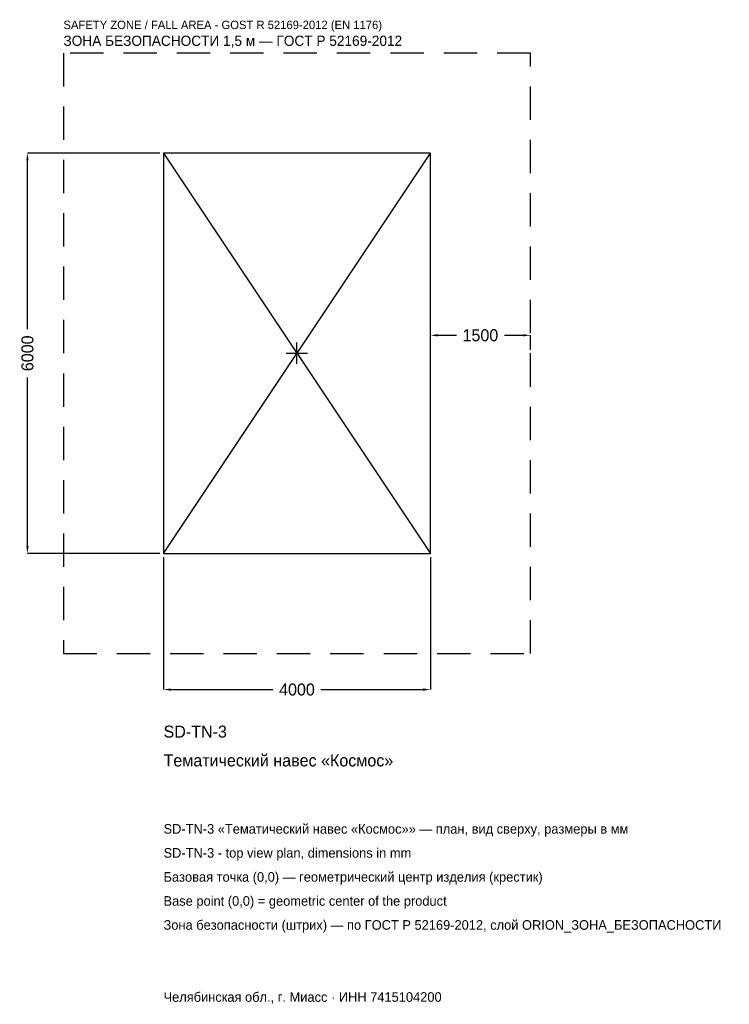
# Model space of a CAD drawing. Header units: metres. Extents: x -4157 to 6481, y -9757 to 5001.
import ezdxf

# ---------------------------------------------------------------- set-up
doc = ezdxf.new("R2010")
doc.units = ezdxf.units.M
doc.linetypes.add('DASHED', pattern=[800, 500, -300])
for name, color, linetype in [('ORION_ДАННЫЕ', 3, 'Continuous'), ('ORION_ЗОНА_БЕЗОПАСНОСТИ', 1, 'Continuous'), ('ORION_КОНТУР', 7, 'Continuous'), ('ORION_РАЗМЕРЫ', 8, 'Continuous')]:
    doc.layers.add(name, color=color, linetype=linetype)
doc.dimstyles.new('ORION', dxfattribs={"dimtxt": 180, "dimasz": 108, "dimexe": 1.25, "dimexo": 54, "dimtad": 1, "dimdec": 0, "dimcen": 2.5, "dimazin": 3, "dimtfac": 1, "dimtmove": 0, "dimatfit": 3, "dimarcsym": 0})

# ---------------------------------------------------------------- blocks, each defined once
blk = doc.blocks.new('_CLOSEDFILLED')
at = {"color": 0, "linetype": 'BYBLOCK'}
blk.add_solid([(-1, 0.16), (0, 0), (-1, -0.16)], dxfattribs=at)
blk = doc.blocks.new('*D1')
for p, q in [((-2000, -3054), (-2000, -5040)), ((2000, -3054), (2000, -5040)), ((-1892, -5040), (-360, -5040)), ((360, -5040), (1892, -5040))]:
    blk.add_line(p, q)
at = {"layer": 'Defpoints'}
for p in [(-2000, -3000), (2000, -3000), (-2000, -5040)]:
    blk.add_point(p, dxfattribs=at)
at = {"layer": 'ORION_РАЗМЕРЫ', "xscale": 108, "yscale": 108, "rotation": 180}
blk.add_blockref('_CLOSEDFILLED', (-2000, -5040), dxfattribs=at)
at = {"layer": 'ORION_РАЗМЕРЫ', "xscale": 108, "yscale": 108}
blk.add_blockref('_CLOSEDFILLED', (2000, -5040), dxfattribs=at)
at = {"layer": 'ORION_РАЗМЕРЫ', "insert": (0, -5040), "char_height": 180, "attachment_point": 5}
blk.add_mtext('4000', dxfattribs=at)
blk = doc.blocks.new('*D2')
for p, q in [((-2054, 3000), (-4040, 3000)), ((-4040, 360), (-4040, 2892)), ((-4040, -2892), (-4040, -360)), ((-2054, -3000), (-4040, -3000))]:
    blk.add_line(p, q)
at = {"layer": 'Defpoints'}
for p in [(-2000, 3000), (-4040, -3000), (-2000, -3000)]:
    blk.add_point(p, dxfattribs=at)
at = {"layer": 'ORION_РАЗМЕРЫ', "xscale": 108, "yscale": 108}
for p, rotation in [((-4040, 3000), 90), ((-4040, -3000), 270)]:
    blk.add_blockref('_CLOSEDFILLED', p, dxfattribs=dict(at, rotation=rotation))
at = {"layer": 'ORION_РАЗМЕРЫ', "insert": (-4040, 0), "char_height": 180, "attachment_point": 5, "rotation": 90}
blk.add_mtext('6000', dxfattribs=at)
blk = doc.blocks.new('*D3')
for p, q in [((2000, 54), (2000, 270)), ((2108, 270), (2390, 270)), ((3110, 270), (3392, 270)), ((3500, 54), (3500, 270))]:
    blk.add_line(p, q)
at = {"layer": 'Defpoints'}
for p in [(2000, 270), (2000, 0), (3500, 0)]:
    blk.add_point(p, dxfattribs=at)
at = {"layer": 'ORION_РАЗМЕРЫ', "xscale": 108, "yscale": 108, "rotation": 180}
blk.add_blockref('_CLOSEDFILLED', (2000, 270), dxfattribs=at)
at = {"layer": 'ORION_РАЗМЕРЫ', "xscale": 108, "yscale": 108}
blk.add_blockref('_CLOSEDFILLED', (3500, 270), dxfattribs=at)
at = {"layer": 'ORION_РАЗМЕРЫ', "insert": (2750, 270), "char_height": 180, "attachment_point": 5}
blk.add_mtext('1500', dxfattribs=at)
blk = doc.blocks.new('ОРИОН SD-TN-3 Тематический навес Космос')
at = {"layer": 'ORION_ЗОНА_БЕЗОПАСНОСТИ', "linetype": 'DASHED'}
blk.add_lwpolyline([(-3500, -4500), (3500, -4500), (3500, 4500), (-3500, 4500)], close=True, dxfattribs=at)
at = {"layer": 'ORION_КОНТУР'}
for p, q in [((-2000, -3000), (2000, 3000)), ((-2000, 3000), (2000, -3000))]:
    blk.add_line(p, q, dxfattribs=at)
blk.add_lwpolyline([(-2000, -3000), (2000, -3000), (2000, 3000), (-2000, 3000)], close=True, dxfattribs=at)
at = {"layer": 'ORION_РАЗМЕРЫ'}
for p, q in [((0, -160), (0, 160)), ((-160, 0), (160, 0))]:
    blk.add_line(p, q, dxfattribs=at)
at = {"layer": 'ORION_ДАННЫЕ'}
for tag, p in [('АРТИКУЛ', (-2000, -5760)), ('НАИМЕНОВАНИЕ', (-2000, -6192))]:
    blk.add_attdef(tag, p, '', height=180, dxfattribs=at)
at = {"layer": 'ORION_ДАННЫЕ', "flags": 1}
for tag, p in [('ПРОИЗВОДИТЕЛЬ', (-2000, -6624)), ('ТЕЛЕФОН', (-2000, -7056)), ('САЙТ', (-2000, -7920)), ('АДРЕС', (-2000, -8352)), ('РЕКВИЗИТЫ', (-2000, -8784)), ('ГАБАРИТЫ', (-2000, -9216)), ('ЗОНА_БЕЗОПАСНОСТИ', (-2000, -9648))]:
    blk.add_attdef(tag, p, '', height=180, dxfattribs=at)
at = {"layer": 'ORION_ЗОНА_БЕЗОПАСНОСТИ', "color": 1}
for s, height, p in [('SAFETY ZONE / FALL AREA - GOST R 52169-2012 (EN 1176)', 126, (-3500, 4860)), ('ЗОНА БЕЗОПАСНОСТИ 1,5 м — ГОСТ Р 52169-2012', 153, (-3500, 4608))]:
    blk.add_text(s, height=height, dxfattribs=at).set_placement(p)
at = {"layer": 'ORION_РАЗМЕРЫ'}
dim = blk.add_linear_dim(base=(-4040, -3000), p1=(-2000, -3000), p2=(-2000, 3000), angle=90, dimstyle='ORION', dxfattribs=at)
dim.commit()
dim.dimension.update_dxf_attribs({"geometry": '*D2', "text_midpoint": (-4040, 0)})
for base, p1, p2, picture, middle in [((2000, 270), (2000, 0), (3500, 0), '*D3', (2750, 270)), ((-2000, -5040), (-2000, -3000), (2000, -3000), '*D1', (0, -5040))]:
    dim = blk.add_linear_dim(base=base, p1=p1, p2=p2, dimstyle='ORION', dxfattribs=at)
    dim.commit()
    dim.dimension.update_dxf_attribs({"geometry": picture, "text_midpoint": middle})

msp = doc.modelspace()

# ---------------------------------------------------------------- block references
msp.add_blockref('ОРИОН SD-TN-3 Тематический навес Космос', (0, 0)).add_auto_attribs({'АРТИКУЛ': 'SD-TN-3', 'НАИМЕНОВАНИЕ': 'Тематический навес «Космос»'})

# ---------------------------------------------------------------- texts
at = {"layer": 'ORION_ДАННЫЕ', "color": 3}
for s, p in [('SD-TN-3 «Тематический навес «Космос»» — план, вид сверху, размеры в мм', (-2000, -7200)), ('SD-TN-3 - top view plan, dimensions in mm', (-2000, -7560)), ('Челябинская обл., г. Миасс · ИНН 7415104200', (-2000, -9720))]:
    msp.add_text(s, height=144, dxfattribs=at).set_placement(p)
at = {"layer": 'ORION_ДАННЫЕ', "color": 7}
for s, p in [('Базовая точка (0,0) — геометрический центр изделия (крестик)', (-2000, -7920)), ('Base point (0,0) = geometric center of the product', (-2000, -8280))]:
    msp.add_text(s, height=144, dxfattribs=at).set_placement(p)
at = {"layer": 'ORION_ДАННЫЕ', "color": 1}
msp.add_text('Зона безопасности (штрих) — по ГОСТ Р 52169-2012, слой ORION_ЗОНА_БЕЗОПАСНОСТИ', height=144, dxfattribs=at).set_placement((-2000, -8640))

doc.saveas('drawing.dxf')
